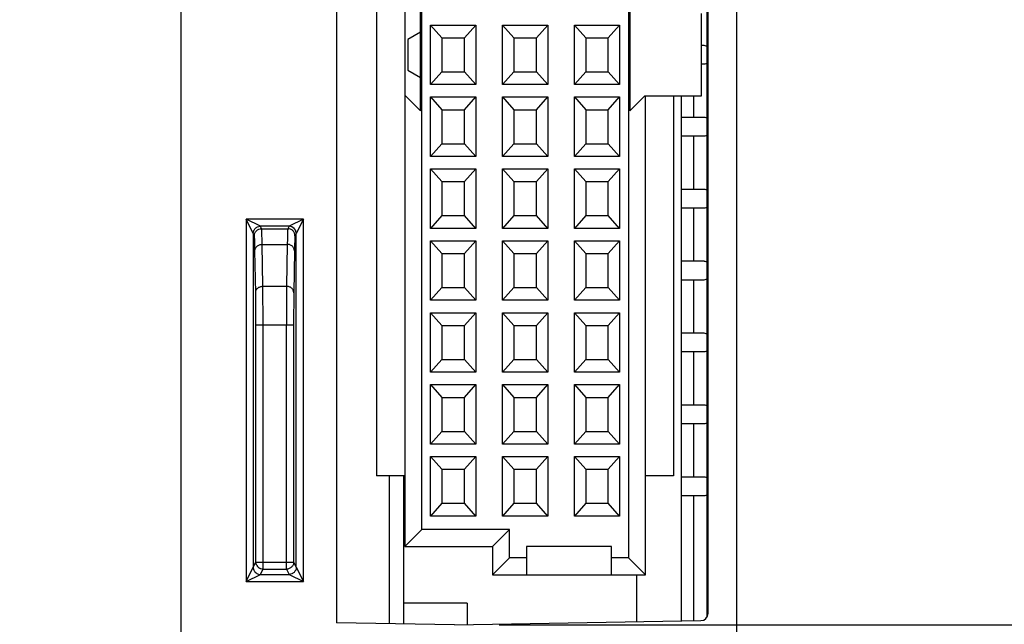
# Model space of a CAD drawing. Header units: inches. Extents: x 0 to 22, y 0 to 17.
# Tile 21 of 25: x 18.1 to 19.5, y 8.9 to 9.7. Entities that reach past the tile are written whole.
import ezdxf

# ---------------------------------------------------------------- set-up
doc = ezdxf.new("R2010")
doc.units = ezdxf.units.IN
doc.header["$LTSCALE"] = 1.21
doc.header["$MEASUREMENT"] = 0
doc.layers.get('0').update_dxf_attribs({"linetype": 'CONTINUOUS'})
doc.layers.add('06___PRT_ALL_SURFS', color=7, linetype='CONTINUOUS')
doc.layers.add('DIMENSIONS', color=7, linetype='CONTINUOUS')
doc.styles.get("Standard").update_dxf_attribs({"font": 'txt', "width": 0.8})
doc.dimstyles.new('DIMSTYLE_1', dxfattribs={"dimtxt": 0.125, "dimasz": 0.18, "dimexe": 0.125, "dimexo": 0.0625, "dimgap": 0.0625, "dimtad": 0, "dimtih": 1, "dimtoh": 1, "dimdec": 3, "dimzin": 4, "dimdsep": 46, "dimtxsty": 'STANDARD', "dimblk": '_FILLED', "dimblk1": '_FILLED', "dimblk2": '_FILLED', "dimcen": 0.09, "dimadec": 0, "dimazin": 0, "dimtp": 0.001, "dimtm": 0.001, "dimtfac": 1, "dimtdec": 3, "dimtofl": 0, "dimtmove": 0, "dimatfit": 3, "dimldrblk": '_FILLED', "dimfxl": 1, "dimtolj": 1, "dimtzin": 4, "dimarcsym": 0})

# ---------------------------------------------------------------- blocks, each defined once
blk = doc.blocks.new('_FILLED')
at = {"color": 0, "linetype": 'BYBLOCK'}
blk.add_solid([(0, 0), (-1, 0.1736), (-1, -0.1736)], dxfattribs=at)
blk = doc.blocks.new('*D7')
at = {"layer": 'DIMENSIONS', "color": 2, "linetype": 'CONTINUOUS'}
for p, q in [((19.0985, 8.833), (19.0985, 6.2555)), ((18.5815, 8.8199), (18.5815, 6.2555)), ((18.5815, 6.3805), (18.058, 6.3805)), ((19.0985, 6.3805), (19.4585, 6.3805))]:
    blk.add_line(p, q, dxfattribs=at)
at = {"layer": 'DIMENSIONS', "color": 2, "linetype": 'CONTINUOUS', "xscale": 0.18, "yscale": 0.18, "zscale": 0.18}
blk.add_blockref('_FILLED', (18.5815, 6.3805), dxfattribs=at)
at = {"layer": 'DIMENSIONS', "color": 2, "linetype": 'CONTINUOUS', "xscale": 0.18, "yscale": 0.18, "zscale": 0.18, "rotation": 180}
blk.add_blockref('_FILLED', (19.0985, 6.3805), dxfattribs=at)
at = {"layer": 'DIMENSIONS', "color": 2, "linetype": 'CONTINUOUS', "insert": (17.9955, 6.443), "char_height": 0.125, "width": 1.225, "attachment_point": 3, "line_spacing_factor": 0.9}
blk.add_mtext('.517{\\Ftxt.shx;\\W1.000000;\\H0.125000; }[13.13]', dxfattribs=at)
blk = doc.blocks.new('*D9')
at = {"layer": 'DIMENSIONS', "color": 2, "linetype": 'CONTINUOUS'}
for p, q in [((18.798, 12.3943), (20.0285, 12.3943)), ((19.9035, 12.3943), (19.9035, 10.8557)), ((19.9035, 8.8795), (19.9035, 10.6057)), ((18.808, 8.8795), (20.0285, 8.8795))]:
    blk.add_line(p, q, dxfattribs=at)
at = {"layer": 'DIMENSIONS', "color": 2, "linetype": 'CONTINUOUS', "xscale": 0.18, "yscale": 0.18, "zscale": 0.18}
for p, rotation in [((19.9035, 12.3943), 90), ((19.9035, 8.8795), 270)]:
    blk.add_blockref('_FILLED', p, dxfattribs=dict(at, rotation=rotation))
at = {"layer": 'DIMENSIONS', "color": 2, "linetype": 'CONTINUOUS', "insert": (19.9035, 10.7932), "char_height": 0.125, "width": 1.325, "attachment_point": 2, "line_spacing_factor": 0.9}
blk.add_mtext('3.515{\\Ftxt.shx;\\W1.000000;\\H0.125000; }[89.28]', dxfattribs=at)

msp = doc.modelspace()

# ---------------------------------------------------------------- linework, layer by layer
at = {"color": 7, "linetype": 'CONTINUOUS'}
for p, q in [((18.3655, 7.1666), (18.3655, 13.1114)), ((19.1385, 7.1669), (19.1385, 13.1112)), ((18.5815, 12.3917), (18.5815, 8.8824)), ((19.0985, 8.8955), (19.0985, 12.3785)), ((18.9877, 12.2719), (18.9877, 8.9726)), ((18.7003, 9.012), (18.7003, 12.2325)), ((18.6373, 10.215), (18.6373, 9.0868)), ((18.6767, 10.215), (18.6767, 9.616)), ((18.6984, 9.5943), (18.6984, 9.7502)), ((18.9897, 9.7502), (18.9897, 9.5943)), ((19.0895, 9.615), (19.0895, 9.7295)), ((18.6984, 9.7038), (18.6806, 9.6935)), ((18.7125, 9.7136), (18.7755, 9.7136)), ((18.7125, 9.7136), (18.7283, 9.6959)), ((18.7125, 9.6309), (18.7125, 9.7136)), ((18.7598, 9.6959), (18.7755, 9.7136)), ((18.7755, 9.7136), (18.7755, 9.6309)), ((18.8125, 9.7136), (18.8755, 9.7136)), ((18.8125, 9.7136), (18.8283, 9.6959)), ((18.8125, 9.6309), (18.8125, 9.7136)), ((18.8598, 9.6959), (18.8755, 9.7136)), ((18.8755, 9.7136), (18.8755, 9.6309)), ((18.9125, 9.7136), (18.9755, 9.7136)), ((18.9125, 9.7136), (18.9283, 9.6959)), ((18.9125, 9.6309), (18.9125, 9.7136)), ((18.9598, 9.6959), (18.9755, 9.7136)), ((18.9755, 9.7136), (18.9755, 9.6309)), ((18.6806, 9.6935), (18.6806, 9.651)), ((18.7283, 9.6959), (18.7598, 9.6959)), ((18.7283, 9.6959), (18.7283, 9.6486)), ((18.7598, 9.6486), (18.7598, 9.6959)), ((18.8283, 9.6959), (18.8598, 9.6959)), ((18.8283, 9.6959), (18.8283, 9.6486)), ((18.8598, 9.6486), (18.8598, 9.6959)), ((18.9283, 9.6959), (18.9598, 9.6959)), ((18.9283, 9.6959), (18.9283, 9.6486)), ((18.9598, 9.6486), (18.9598, 9.6959)), ((19.0931, 9.6851), (19.0895, 9.6851)), ((19.0975, 9.6839), (19.0961, 9.6845)), ((19.0961, 9.6601), (19.0975, 9.6607)), ((18.6806, 9.651), (18.6984, 9.6408)), ((18.7283, 9.6486), (18.7125, 9.6309)), ((18.7283, 9.6486), (18.7598, 9.6486)), ((18.7755, 9.6309), (18.7598, 9.6486)), ((18.8283, 9.6486), (18.8125, 9.6309)), ((18.8283, 9.6486), (18.8598, 9.6486)), ((18.8755, 9.6309), (18.8598, 9.6486)), ((18.9283, 9.6486), (18.9125, 9.6309)), ((18.9283, 9.6486), (18.9598, 9.6486)), ((18.9755, 9.6309), (18.9598, 9.6486)), ((19.0895, 9.6595), (19.0931, 9.6595)), ((18.7755, 9.6309), (18.7125, 9.6309)), ((18.8755, 9.6309), (18.8125, 9.6309)), ((18.9755, 9.6309), (18.9125, 9.6309)), ((18.6767, 9.616), (18.6984, 9.5943)), ((18.6767, 9.616), (18.6767, 8.9884)), ((18.7125, 9.6136), (18.7755, 9.6136)), ((18.7125, 9.6136), (18.7283, 9.5959)), ((18.7125, 9.5309), (18.7125, 9.6136)), ((18.7598, 9.5959), (18.7755, 9.6136)), ((18.7755, 9.6136), (18.7755, 9.5309)), ((18.8125, 9.6136), (18.8755, 9.6136)), ((18.8125, 9.6136), (18.8283, 9.5959)), ((18.8125, 9.5309), (18.8125, 9.6136)), ((18.8598, 9.5959), (18.8755, 9.6136)), ((18.8755, 9.6136), (18.8755, 9.5309)), ((18.9125, 9.6136), (18.9755, 9.6136)), ((18.9125, 9.6136), (18.9283, 9.5959)), ((18.9125, 9.5309), (18.9125, 9.6136)), ((18.9598, 9.5959), (18.9755, 9.6136)), ((18.9755, 9.6136), (18.9755, 9.5309)), ((18.9897, 9.5943), (19.0104, 9.615)), ((19.0104, 9.615), (19.0895, 9.615)), ((19.0114, 8.949), (19.0114, 9.615)), ((19.0507, 9.615), (19.0507, 9.0868)), ((19.0615, 8.885), (19.0615, 9.615)), ((19.0789, 9.5851), (19.0789, 9.615)), ((18.7283, 9.5959), (18.7598, 9.5959)), ((18.7283, 9.5959), (18.7283, 9.5486)), ((18.7598, 9.5486), (18.7598, 9.5959)), ((18.8283, 9.5959), (18.8598, 9.5959)), ((18.8283, 9.5959), (18.8283, 9.5486)), ((18.8598, 9.5486), (18.8598, 9.5959)), ((18.9283, 9.5959), (18.9598, 9.5959)), ((18.9283, 9.5959), (18.9283, 9.5486)), ((18.9598, 9.5486), (18.9598, 9.5959)), ((19.0931, 9.5851), (19.0615, 9.5851)), ((19.0975, 9.5839), (19.0961, 9.5845)), ((19.0615, 9.5595), (19.0931, 9.5595)), ((19.0789, 9.4851), (19.0789, 9.5595)), ((19.0961, 9.5601), (19.0975, 9.5607)), ((18.7283, 9.5486), (18.7125, 9.5309)), ((18.7283, 9.5486), (18.7598, 9.5486)), ((18.7755, 9.5309), (18.7598, 9.5486)), ((18.8283, 9.5486), (18.8125, 9.5309)), ((18.8283, 9.5486), (18.8598, 9.5486)), ((18.8755, 9.5309), (18.8598, 9.5486)), ((18.9283, 9.5486), (18.9125, 9.5309)), ((18.9283, 9.5486), (18.9598, 9.5486)), ((18.9755, 9.5309), (18.9598, 9.5486)), ((18.7755, 9.5309), (18.7125, 9.5309)), ((18.8755, 9.5309), (18.8125, 9.5309)), ((18.9755, 9.5309), (18.9125, 9.5309)), ((18.7125, 9.5136), (18.7755, 9.5136)), ((18.7125, 9.5136), (18.7283, 9.4959)), ((18.7125, 9.4309), (18.7125, 9.5136)), ((18.7598, 9.4959), (18.7755, 9.5136)), ((18.7755, 9.5136), (18.7755, 9.4309)), ((18.8125, 9.5136), (18.8755, 9.5136)), ((18.8125, 9.5136), (18.8283, 9.4959)), ((18.8125, 9.4309), (18.8125, 9.5136)), ((18.8598, 9.4959), (18.8755, 9.5136)), ((18.8755, 9.5136), (18.8755, 9.4309)), ((18.9125, 9.5136), (18.9755, 9.5136)), ((18.9125, 9.5136), (18.9283, 9.4959)), ((18.9125, 9.4309), (18.9125, 9.5136)), ((18.9598, 9.4959), (18.9755, 9.5136)), ((18.9755, 9.5136), (18.9755, 9.4309)), ((18.7283, 9.4959), (18.7598, 9.4959)), ((18.7283, 9.4959), (18.7283, 9.4486)), ((18.7598, 9.4486), (18.7598, 9.4959)), ((18.8283, 9.4959), (18.8598, 9.4959)), ((18.8283, 9.4959), (18.8283, 9.4486)), ((18.8598, 9.4486), (18.8598, 9.4959)), ((18.9283, 9.4959), (18.9598, 9.4959)), ((18.9283, 9.4959), (18.9283, 9.4486)), ((18.9598, 9.4486), (18.9598, 9.4959)), ((19.0931, 9.4851), (19.0615, 9.4851)), ((19.0975, 9.4839), (19.0961, 9.4845)), ((19.0615, 9.4595), (19.0931, 9.4595)), ((19.0789, 9.3851), (19.0789, 9.4595)), ((19.0961, 9.4601), (19.0975, 9.4607)), ((18.5355, 9.4439), (18.4556, 9.4439)), ((18.4556, 9.4439), (18.4556, 8.9397)), ((18.4756, 9.4339), (18.4556, 9.4439)), ((18.4656, 9.4239), (18.4556, 9.4439)), ((18.5355, 9.4439), (18.5155, 9.4339)), ((18.5355, 9.4439), (18.5255, 9.4239)), ((18.5355, 8.9397), (18.5355, 9.4439)), ((18.7283, 9.4486), (18.7125, 9.4309)), ((18.7283, 9.4486), (18.7598, 9.4486)), ((18.7755, 9.4309), (18.7598, 9.4486)), ((18.8283, 9.4486), (18.8125, 9.4309)), ((18.8283, 9.4486), (18.8598, 9.4486)), ((18.8755, 9.4309), (18.8598, 9.4486)), ((18.9283, 9.4486), (18.9125, 9.4309)), ((18.9283, 9.4486), (18.9598, 9.4486)), ((18.9755, 9.4309), (18.9598, 9.4486)), ((18.5155, 9.4339), (18.4756, 9.4339)), ((18.4773, 9.4305), (18.4756, 9.4339)), ((18.4773, 9.4305), (18.5137, 9.4305)), ((18.5155, 9.4339), (18.5137, 9.4305)), ((18.7755, 9.4309), (18.7125, 9.4309)), ((18.8755, 9.4309), (18.8125, 9.4309)), ((18.9755, 9.4309), (18.9125, 9.4309)), ((18.4673, 9.4205), (18.4656, 9.4239)), ((18.4656, 9.4239), (18.4656, 8.9597)), ((18.5255, 9.4239), (18.5237, 9.4205)), ((18.5255, 8.9597), (18.5255, 9.4239)), ((18.7125, 9.4136), (18.7755, 9.4136)), ((18.7125, 9.4136), (18.7283, 9.3959)), ((18.7125, 9.3309), (18.7125, 9.4136)), ((18.7598, 9.3959), (18.7755, 9.4136)), ((18.7755, 9.4136), (18.7755, 9.3309)), ((18.8125, 9.4136), (18.8755, 9.4136)), ((18.8125, 9.4136), (18.8283, 9.3959)), ((18.8125, 9.3309), (18.8125, 9.4136)), ((18.8598, 9.3959), (18.8755, 9.4136)), ((18.8755, 9.4136), (18.8755, 9.3309)), ((18.9125, 9.4136), (18.9755, 9.4136)), ((18.9125, 9.4136), (18.9283, 9.3959)), ((18.9125, 9.3309), (18.9125, 9.4136)), ((18.9598, 9.3959), (18.9755, 9.4136)), ((18.9755, 9.4136), (18.9755, 9.3309)), ((18.4691, 9.3415), (18.4681, 9.3998)), ((18.4781, 9.4087), (18.513, 9.4087)), ((18.4791, 9.3504), (18.4781, 9.4087)), ((18.513, 9.4087), (18.512, 9.3504)), ((18.523, 9.3998), (18.522, 9.3415)), ((18.7283, 9.3959), (18.7598, 9.3959)), ((18.7283, 9.3959), (18.7283, 9.3486)), ((18.7598, 9.3486), (18.7598, 9.3959)), ((18.8283, 9.3959), (18.8598, 9.3959)), ((18.8283, 9.3959), (18.8283, 9.3486)), ((18.8598, 9.3486), (18.8598, 9.3959)), ((18.9283, 9.3959), (18.9598, 9.3959)), ((18.9283, 9.3959), (18.9283, 9.3486)), ((18.9598, 9.3486), (18.9598, 9.3959)), ((19.0931, 9.3851), (19.0615, 9.3851)), ((19.0975, 9.3839), (19.0961, 9.3845)), ((19.0615, 9.3595), (19.0931, 9.3595)), ((19.0789, 9.2851), (19.0789, 9.3595)), ((19.0961, 9.3601), (19.0975, 9.3607)), ((18.4791, 9.3504), (18.512, 9.3504)), ((18.4793, 9.297), (18.4791, 9.3504)), ((18.512, 9.3504), (18.5118, 9.297)), ((18.7283, 9.3486), (18.7125, 9.3309)), ((18.7283, 9.3486), (18.7598, 9.3486)), ((18.7755, 9.3309), (18.7598, 9.3486)), ((18.8283, 9.3486), (18.8125, 9.3309)), ((18.8283, 9.3486), (18.8598, 9.3486)), ((18.8755, 9.3309), (18.8598, 9.3486)), ((18.9283, 9.3486), (18.9125, 9.3309)), ((18.9283, 9.3486), (18.9598, 9.3486)), ((18.9755, 9.3309), (18.9598, 9.3486)), ((18.4693, 9.297), (18.4691, 9.3415)), ((18.522, 9.3415), (18.5218, 9.297)), ((18.7755, 9.3309), (18.7125, 9.3309)), ((18.8755, 9.3309), (18.8125, 9.3309)), ((18.9755, 9.3309), (18.9125, 9.3309)), ((18.7125, 9.3136), (18.7755, 9.3136)), ((18.7125, 9.3136), (18.7283, 9.2959)), ((18.7125, 9.2309), (18.7125, 9.3136)), ((18.7598, 9.2959), (18.7755, 9.3136)), ((18.7755, 9.3136), (18.7755, 9.2309)), ((18.8125, 9.3136), (18.8755, 9.3136)), ((18.8125, 9.3136), (18.8283, 9.2959)), ((18.8125, 9.2309), (18.8125, 9.3136)), ((18.8598, 9.2959), (18.8755, 9.3136)), ((18.8755, 9.3136), (18.8755, 9.2309)), ((18.9125, 9.3136), (18.9755, 9.3136)), ((18.9125, 9.3136), (18.9283, 9.2959)), ((18.9125, 9.2309), (18.9125, 9.3136)), ((18.9598, 9.2959), (18.9755, 9.3136)), ((18.9755, 9.3136), (18.9755, 9.2309)), ((18.4693, 9.297), (18.5218, 9.297)), ((18.4693, 8.967), (18.4693, 9.297)), ((18.4793, 8.957), (18.4793, 9.297)), ((18.5118, 8.957), (18.5118, 9.297)), ((18.5218, 9.297), (18.5218, 8.967)), ((18.7283, 9.2959), (18.7598, 9.2959)), ((18.7283, 9.2959), (18.7283, 9.2486)), ((18.7598, 9.2486), (18.7598, 9.2959)), ((18.8283, 9.2959), (18.8598, 9.2959)), ((18.8283, 9.2959), (18.8283, 9.2486)), ((18.8598, 9.2486), (18.8598, 9.2959)), ((18.9283, 9.2959), (18.9598, 9.2959)), ((18.9283, 9.2959), (18.9283, 9.2486)), ((18.9598, 9.2486), (18.9598, 9.2959)), ((19.0931, 9.2851), (19.0615, 9.2851)), ((19.0975, 9.2839), (19.0961, 9.2845)), ((19.0615, 9.2595), (19.0931, 9.2595)), ((19.0789, 9.1851), (19.0789, 9.2595)), ((19.0961, 9.2601), (19.0975, 9.2607)), ((18.7283, 9.2486), (18.7125, 9.2309)), ((18.7283, 9.2486), (18.7598, 9.2486)), ((18.7755, 9.2309), (18.7598, 9.2486)), ((18.8283, 9.2486), (18.8125, 9.2309)), ((18.8283, 9.2486), (18.8598, 9.2486)), ((18.8755, 9.2309), (18.8598, 9.2486)), ((18.9283, 9.2486), (18.9125, 9.2309)), ((18.9283, 9.2486), (18.9598, 9.2486)), ((18.9755, 9.2309), (18.9598, 9.2486)), ((18.7755, 9.2309), (18.7125, 9.2309)), ((18.8755, 9.2309), (18.8125, 9.2309)), ((18.9755, 9.2309), (18.9125, 9.2309)), ((18.7125, 9.2136), (18.7755, 9.2136)), ((18.7125, 9.2136), (18.7283, 9.1959)), ((18.7125, 9.1309), (18.7125, 9.2136)), ((18.7598, 9.1959), (18.7755, 9.2136)), ((18.7755, 9.2136), (18.7755, 9.1309)), ((18.8125, 9.2136), (18.8755, 9.2136)), ((18.8125, 9.2136), (18.8283, 9.1959)), ((18.8125, 9.1309), (18.8125, 9.2136)), ((18.8598, 9.1959), (18.8755, 9.2136)), ((18.8755, 9.2136), (18.8755, 9.1309)), ((18.9125, 9.2136), (18.9755, 9.2136)), ((18.9125, 9.2136), (18.9283, 9.1959)), ((18.9125, 9.1309), (18.9125, 9.2136)), ((18.9598, 9.1959), (18.9755, 9.2136)), ((18.9755, 9.2136), (18.9755, 9.1309)), ((18.7283, 9.1959), (18.7598, 9.1959)), ((18.7283, 9.1959), (18.7283, 9.1486)), ((18.7598, 9.1486), (18.7598, 9.1959)), ((18.8283, 9.1959), (18.8598, 9.1959)), ((18.8283, 9.1959), (18.8283, 9.1486)), ((18.8598, 9.1486), (18.8598, 9.1959)), ((18.9283, 9.1959), (18.9598, 9.1959)), ((18.9283, 9.1959), (18.9283, 9.1486)), ((18.9598, 9.1486), (18.9598, 9.1959)), ((19.0931, 9.1851), (19.0615, 9.1851)), ((19.0975, 9.1839), (19.0961, 9.1845)), ((19.0615, 9.1595), (19.0931, 9.1595)), ((19.0789, 9.0851), (19.0789, 9.1595)), ((19.0961, 9.1601), (19.0975, 9.1607)), ((18.7283, 9.1486), (18.7125, 9.1309)), ((18.7283, 9.1486), (18.7598, 9.1486)), ((18.7755, 9.1309), (18.7598, 9.1486)), ((18.8283, 9.1486), (18.8125, 9.1309)), ((18.8283, 9.1486), (18.8598, 9.1486)), ((18.8755, 9.1309), (18.8598, 9.1486)), ((18.9283, 9.1486), (18.9125, 9.1309)), ((18.9283, 9.1486), (18.9598, 9.1486)), ((18.9755, 9.1309), (18.9598, 9.1486)), ((18.7755, 9.1309), (18.7125, 9.1309)), ((18.8755, 9.1309), (18.8125, 9.1309)), ((18.9755, 9.1309), (18.9125, 9.1309)), ((18.7125, 9.1136), (18.7755, 9.1136)), ((18.7125, 9.1136), (18.7283, 9.0959)), ((18.7125, 9.0309), (18.7125, 9.1136)), ((18.7598, 9.0959), (18.7755, 9.1136)), ((18.7755, 9.1136), (18.7755, 9.0309)), ((18.8125, 9.1136), (18.8755, 9.1136)), ((18.8125, 9.1136), (18.8283, 9.0959)), ((18.8125, 9.0309), (18.8125, 9.1136)), ((18.8598, 9.0959), (18.8755, 9.1136)), ((18.8755, 9.1136), (18.8755, 9.0309)), ((18.9125, 9.1136), (18.9755, 9.1136)), ((18.9125, 9.1136), (18.9283, 9.0959)), ((18.9125, 9.0309), (18.9125, 9.1136)), ((18.9598, 9.0959), (18.9755, 9.1136)), ((18.9755, 9.1136), (18.9755, 9.0309)), ((18.6767, 9.0868), (18.6373, 9.0868)), ((18.6555, 8.8811), (18.6555, 9.0868)), ((18.6747, 9.0868), (18.6747, 8.9097)), ((18.7283, 9.0959), (18.7598, 9.0959)), ((18.7283, 9.0959), (18.7283, 9.0486)), ((18.7598, 9.0486), (18.7598, 9.0959)), ((18.8283, 9.0959), (18.8598, 9.0959)), ((18.8283, 9.0959), (18.8283, 9.0486)), ((18.8598, 9.0486), (18.8598, 9.0959)), ((18.9283, 9.0959), (18.9598, 9.0959)), ((18.9283, 9.0959), (18.9283, 9.0486)), ((18.9598, 9.0486), (18.9598, 9.0959)), ((19.0507, 9.0868), (19.0114, 9.0868)), ((19.0931, 9.0851), (19.0615, 9.0851)), ((19.0975, 9.0839), (19.0961, 9.0845)), ((19.0615, 9.0595), (19.0931, 9.0595)), ((19.0789, 8.8853), (19.0789, 9.0595)), ((19.0961, 9.0601), (19.0975, 9.0607)), ((18.7283, 9.0486), (18.7125, 9.0309)), ((18.7283, 9.0486), (18.7598, 9.0486)), ((18.7755, 9.0309), (18.7598, 9.0486)), ((18.8283, 9.0486), (18.8125, 9.0309)), ((18.8283, 9.0486), (18.8598, 9.0486)), ((18.8755, 9.0309), (18.8598, 9.0486)), ((18.9283, 9.0486), (18.9125, 9.0309)), ((18.9283, 9.0486), (18.9598, 9.0486)), ((18.9755, 9.0309), (18.9598, 9.0486)), ((18.7755, 9.0309), (18.7125, 9.0309)), ((18.8755, 9.0309), (18.8125, 9.0309)), ((18.9755, 9.0309), (18.9125, 9.0309)), ((18.7003, 9.012), (18.6767, 8.9884)), ((18.8224, 9.012), (18.7003, 9.012)), ((18.8224, 9.012), (18.7988, 8.9884)), ((18.8224, 8.9726), (18.8224, 9.012)), ((18.6767, 8.9884), (18.7988, 8.9884)), ((18.7988, 8.9884), (18.7988, 8.949)), ((18.9641, 8.9884), (18.846, 8.9884)), ((18.846, 8.9884), (18.846, 8.949)), ((18.9641, 8.949), (18.9641, 8.9884)), ((18.4656, 8.9597), (18.4693, 8.967)), ((18.4693, 8.967), (18.5218, 8.967)), ((18.4693, 8.9669), (18.4693, 8.967)), ((18.4697, 8.9644), (18.4693, 8.9669)), ((18.4707, 8.962), (18.4697, 8.9644)), ((18.5218, 8.967), (18.5255, 8.9597)), ((18.8224, 8.9726), (18.7988, 8.949)), ((18.846, 8.9726), (18.8224, 8.9726)), ((18.9877, 8.9726), (18.9641, 8.9726)), ((19.0114, 8.949), (18.9877, 8.9726)), ((18.4556, 8.9397), (18.4656, 8.9597)), ((18.4556, 8.9397), (18.4756, 8.9497)), ((18.4756, 8.9497), (18.479, 8.9564)), ((18.4756, 8.9497), (18.5155, 8.9497)), ((18.4793, 8.957), (18.4774, 8.9572)), ((18.4793, 8.957), (18.5118, 8.957)), ((18.5118, 8.957), (18.5155, 8.9497)), ((18.5155, 8.9497), (18.5355, 8.9397)), ((18.5255, 8.9597), (18.5355, 8.9397)), ((18.7988, 8.949), (18.846, 8.949)), ((18.846, 8.949), (18.9641, 8.949)), ((18.9641, 8.949), (19.0114, 8.949)), ((18.9995, 8.884), (18.9995, 8.949)), ((18.4556, 8.9397), (18.5355, 8.9397)), ((18.7633, 8.9097), (18.6747, 8.9097)), ((18.6752, 8.8807), (18.6752, 8.9097)), ((18.7633, 8.9097), (18.7633, 8.8798)), ((18.7455, 8.8795), (18.5815, 8.8824)), ((18.7455, 8.8795), (19.0887, 8.8855))]:
    msp.add_line(p, q, dxfattribs=at)
for centre, radius, start, end in [((19.0931, 9.6772), 0.00787, 67, 90), ((19.0931, 9.6674), 0.00787, 270, 293), ((19.0931, 9.5772), 0.00787, 67, 90), ((19.0931, 9.5674), 0.00787, 270, 293), ((19.0931, 9.4772), 0.00787, 67, 90), ((19.0931, 9.4674), 0.00787, 270, 293), ((18.5155, 9.4239), 0.01, 0.0006, 89.9795), ((19.0931, 9.3772), 0.00787, 67, 90), ((19.0931, 9.3674), 0.00787, 270, 293), ((19.0931, 9.2772), 0.00787, 67, 90), ((19.0931, 9.2674), 0.00787, 270, 293), ((19.0931, 9.1772), 0.00787, 67, 90), ((19.0931, 9.1674), 0.00787, 270, 293), ((19.0931, 9.0772), 0.00787, 67, 90), ((19.0931, 9.0674), 0.00787, 270, 293), ((18.4793, 8.967), 0.00997, 210.3199, 225.5419), ((18.4793, 8.967), 0.00998, 225.5406, 240.7301), ((19.0885, 8.8955), 0.01, 271, 360)]:
    msp.add_arc(centre, radius, start, end, dxfattribs=at)
for points, knots in [([(18.4656, 9.4239), (18.4656, 9.4252), (18.466, 9.4272), (18.4673, 9.4295), (18.4685, 9.431), (18.47, 9.4323), (18.4723, 9.4335), (18.4743, 9.4339), (18.4756, 9.4339)], [0, 0, 0, 0, 0.249136, 0.374733, 0.500019, 0.625302, 0.750891, 1, 1, 1, 1]), ([(18.4673, 9.4205), (18.4673, 9.4218), (18.4677, 9.4238), (18.469, 9.4261), (18.4702, 9.4276), (18.4717, 9.4289), (18.4741, 9.4301), (18.476, 9.4305), (18.4773, 9.4305)], [0, 0, 0, 0, 0.249109, 0.374698, 0.499981, 0.625268, 0.750864, 1, 1, 1, 1]), ([(18.4781, 9.4087), (18.478, 9.4104), (18.478, 9.4134), (18.4779, 9.4177), (18.4778, 9.4213), (18.4777, 9.424), (18.4777, 9.4258), (18.4776, 9.427), (18.4776, 9.428), (18.4775, 9.4288), (18.4775, 9.4294), (18.4774, 9.4299), (18.4774, 9.4303), (18.4774, 9.4305), (18.4773, 9.4305)], [0, 0, 0, 0, 0.222998, 0.419164, 0.587702, 0.727977, 0.787395, 0.839609, 0.884574, 0.922256, 0.95264, 0.975714, 0.99148, 1, 1, 1, 1]), ([(18.5137, 9.4305), (18.5137, 9.4305), (18.5137, 9.4303), (18.5136, 9.4299), (18.5136, 9.4294), (18.5136, 9.4288), (18.5135, 9.428), (18.5135, 9.427), (18.5134, 9.4258), (18.5134, 9.424), (18.5133, 9.4213), (18.5132, 9.4177), (18.5131, 9.4134), (18.5131, 9.4104), (18.513, 9.4087)], [0, 0, 0, 0, 0.00852, 0.024286, 0.04736, 0.077744, 0.115426, 0.160391, 0.212605, 0.272023, 0.412298, 0.580836, 0.777002, 1, 1, 1, 1]), ([(18.5237, 9.4205), (18.5237, 9.4218), (18.5233, 9.4238), (18.5221, 9.4261), (18.5209, 9.4276), (18.5193, 9.4289), (18.517, 9.4301), (18.515, 9.4305), (18.5137, 9.4305)], [0, 0, 0, 0, 0.249109, 0.374697, 0.499981, 0.625267, 0.750864, 1, 1, 1, 1]), ([(18.4681, 9.3998), (18.468, 9.4014), (18.468, 9.4043), (18.4679, 9.4083), (18.4678, 9.4118), (18.4677, 9.4143), (18.4677, 9.4161), (18.4676, 9.4172), (18.4676, 9.4181), (18.4675, 9.4189), (18.4675, 9.4195), (18.4674, 9.42), (18.4674, 9.4203), (18.4674, 9.4205), (18.4673, 9.4205)], [0, 0, 0, 0, 0.222966, 0.419126, 0.587667, 0.727942, 0.78736, 0.839571, 0.884532, 0.922209, 0.952591, 0.975667, 0.991446, 1, 1, 1, 1]), ([(18.5237, 9.4205), (18.5237, 9.4205), (18.5237, 9.4203), (18.5236, 9.42), (18.5236, 9.4195), (18.5236, 9.4189), (18.5235, 9.4181), (18.5235, 9.4172), (18.5234, 9.4161), (18.5234, 9.4143), (18.5233, 9.4118), (18.5232, 9.4083), (18.5231, 9.4043), (18.5231, 9.4014), (18.523, 9.3998)], [0, 0, 0, 0, 0.008554, 0.024333, 0.047409, 0.077791, 0.115468, 0.160429, 0.21264, 0.272058, 0.412333, 0.580874, 0.777034, 1, 1, 1, 1]), ([(18.4681, 9.3998), (18.4681, 9.401), (18.4685, 9.4028), (18.4697, 9.4048), (18.471, 9.4062), (18.4725, 9.4073), (18.4742, 9.4081), (18.4761, 9.4086), (18.4774, 9.4087), (18.4781, 9.4087)], [0, 0, 0, 0, 0.235434, 0.356968, 0.480908, 0.607642, 0.73721, 0.868644, 1, 1, 1, 1]), ([(18.523, 9.3998), (18.523, 9.401), (18.5226, 9.4028), (18.5214, 9.4048), (18.5201, 9.4062), (18.5186, 9.4073), (18.5168, 9.4081), (18.515, 9.4086), (18.5137, 9.4087), (18.513, 9.4087)], [0, 0, 0, 0, 0.235434, 0.356969, 0.480908, 0.607643, 0.73721, 0.868644, 1, 1, 1, 1]), ([(18.4691, 9.3415), (18.4691, 9.3427), (18.4695, 9.3445), (18.4707, 9.3465), (18.472, 9.3479), (18.4735, 9.349), (18.4752, 9.3498), (18.4771, 9.3503), (18.4784, 9.3504), (18.4791, 9.3504)], [0, 0, 0, 0, 0.235434, 0.356969, 0.480908, 0.607643, 0.73721, 0.868644, 1, 1, 1, 1]), ([(18.522, 9.3415), (18.522, 9.3427), (18.5216, 9.3445), (18.5204, 9.3465), (18.5191, 9.3479), (18.5176, 9.349), (18.5158, 9.3498), (18.514, 9.3503), (18.5127, 9.3504), (18.512, 9.3504)], [0, 0, 0, 0, 0.235434, 0.356968, 0.480908, 0.607642, 0.73721, 0.868644, 1, 1, 1, 1]), ([(18.5218, 8.967), (18.5218, 8.9657), (18.5214, 8.9637), (18.5202, 8.9614), (18.5189, 8.9599), (18.5174, 8.9587), (18.5151, 8.9574), (18.5131, 8.957), (18.5118, 8.957)], [0, 0, 0, 0, 0.249109, 0.374698, 0.499981, 0.625268, 0.750864, 1, 1, 1, 1]), ([(18.4656, 8.9597), (18.4656, 8.958), (18.4663, 8.9553), (18.4685, 8.9525), (18.4699, 8.9515), (18.4706, 8.951)], [0, 0, 0, 0, 0.497839, 0.748923, 1, 1, 1, 1]), ([(18.4706, 8.951), (18.4714, 8.9506), (18.473, 8.9499), (18.4748, 8.9497), (18.4756, 8.9497)], [0, 0, 0, 0, 0.501661, 1, 1, 1, 1]), ([(18.5255, 8.9597), (18.5255, 8.9584), (18.5251, 8.9564), (18.5238, 8.9541), (18.5226, 8.9526), (18.521, 8.9513), (18.5187, 8.9501), (18.5168, 8.9497), (18.5155, 8.9497)], [0, 0, 0, 0, 0.249136, 0.374733, 0.500019, 0.625302, 0.750891, 1, 1, 1, 1])]:
    msp.add_open_spline(points, degree=3, knots=knots, dxfattribs=at)
msp.add_open_spline([(18.4774, 8.9572), (18.4764, 8.9574), (18.4753, 8.9578), (18.4744, 8.9583)], degree=3, dxfattribs=at)
at = {"layer": '06___PRT_ALL_SURFS', "color": 7, "linetype": 'CONTINUOUS'}
msp.add_line((19.0975, 8.8917), (19.0975, 12.3785), dxfattribs=at)

# ---------------------------------------------------------------- dimensions: what is measured, and where the dimension line sits
at = {"layer": 'DIMENSIONS', "color": 2, "linetype": 'CONTINUOUS'}
for base, p1, p2, angle, picture, middle in [((19.9035, 12.3943), (18.7455, 8.8795), (18.7355, 12.3943), 90, '*D9', (19.9035, 10.7307)), ((18.5815, 6.3805), (19.0985, 8.8955), (18.5815, 8.8824), 180, '*D7', (17.383, 6.3805))]:
    dim = msp.add_linear_dim(base=base, p1=p1, p2=p2, angle=angle, dimstyle='DIMSTYLE_1', dxfattribs=at)
    dim.commit()
    dim.dimension.update_dxf_attribs({"geometry": picture, "text_midpoint": middle, "dimtype": 160})

doc.saveas('drawing.dxf')
